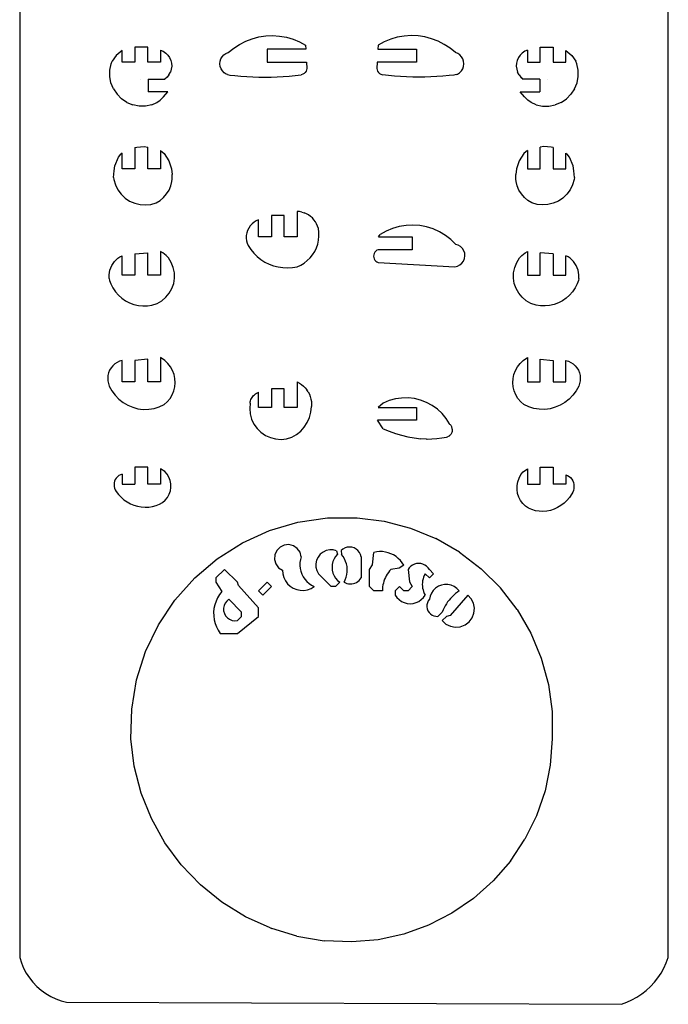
# Model space of a CAD drawing. Extents: x -4.72 to 4.72, y -4.2 to 4.2.
# Tile 8 of 10: x 1.83 to 4.72, y -4.16 to 0.24. Entities that reach past the tile are written whole.
import ezdxf

# ---------------------------------------------------------------- set-up
doc = ezdxf.new("R2010")
doc.units = 0
doc.header["$MEASUREMENT"] = 0
doc.layers.get('0').update_dxf_attribs({"linetype": 'CONTINUOUS'})

msp = doc.modelspace()

# ---------------------------------------------------------------- linework, layer by layer
for p, q in [((1.8288, 3.991), (1.8288, -3.9529)), ((4.7244, -3.9529), (4.7244, 3.991)), ((2.81, 0.1271), (2.8376, 0.1411)), ((2.8376, 0.1411), (2.8665, 0.1522)), ((2.8665, 0.1522), (2.8965, 0.16)), ((2.8965, 0.16), (2.9271, 0.1646)), ((2.9271, 0.1646), (2.958, 0.166)), ((2.958, 0.166), (2.9889, 0.164)), ((2.9889, 0.164), (3.0194, 0.1587)), ((3.0194, 0.1587), (3.0492, 0.1501)), ((3.0492, 0.1501), (3.0779, 0.1385)), ((3.0779, 0.1385), (3.1051, 0.1238)), ((3.4563, 0.1385), (3.429, 0.1238)), ((3.485, 0.1501), (3.4563, 0.1385)), ((3.5147, 0.1587), (3.485, 0.1501)), ((3.5452, 0.164), (3.5147, 0.1587)), ((3.5761, 0.166), (3.5452, 0.164)), ((3.6071, 0.1646), (3.5761, 0.166)), ((3.6377, 0.16), (3.6071, 0.1646)), ((3.6676, 0.1522), (3.6377, 0.16)), ((3.6966, 0.1411), (3.6676, 0.1522)), ((3.7242, 0.1271), (3.6966, 0.1411)), ((2.286, 0.1003), (2.2597, 0.0771)), ((2.286, 0.0476), (2.286, 0.1003)), ((2.3431, 0.1148), (2.3431, 0.0476)), ((2.4003, 0.1148), (2.3431, 0.1148)), ((2.4003, 0.0476), (2.4003, 0.1148)), ((2.4574, 0.1017), (2.4574, 0.0476)), ((2.4574, 0.1017), (2.4697, 0.0961)), ((2.4697, 0.0961), (2.4808, 0.0884)), ((2.4808, 0.0884), (2.4903, 0.0789)), ((2.7496, 0.0863), (2.7601, 0.0906)), ((2.7601, 0.0906), (2.7841, 0.1102)), ((2.7841, 0.1102), (2.81, 0.1271)), ((3.1061, 0.1048), (2.9337, 0.1048)), ((2.9337, 0.1048), (2.9337, 0.0476)), ((3.1051, 0.1238), (3.1061, 0.1048)), ((3.429, 0.1238), (3.4281, 0.1048)), ((3.4281, 0.1048), (3.6005, 0.1048)), ((3.6005, 0.1048), (3.6005, 0.0476)), ((3.7501, 0.1102), (3.7242, 0.1271)), ((3.7741, 0.0906), (3.7501, 0.1102)), ((3.7846, 0.0863), (3.7741, 0.0906)), ((4.0724, 0.0884), (4.0629, 0.0789)), ((4.0835, 0.0961), (4.0724, 0.0884)), ((4.0957, 0.1017), (4.0835, 0.0961)), ((4.0957, 0.1017), (4.0957, 0.0476)), ((4.1529, 0.0476), (4.1529, 0.1148)), ((4.1529, 0.1148), (4.21, 0.1148)), ((4.21, 0.1148), (4.21, 0.0476)), ((4.2672, 0.0476), (4.2672, 0.1003)), ((4.2672, 0.1003), (4.2935, 0.0771)), ((2.2367, 0.0401), (2.2418, 0.0522)), ((2.2597, 0.0771), (2.2418, 0.0522)), ((2.3431, 0.0476), (2.286, 0.0476)), ((2.4574, 0.0476), (2.4003, 0.0476)), ((2.4903, 0.0789), (2.4979, 0.0678)), ((2.4979, 0.0678), (2.5034, 0.0554)), ((2.5034, 0.0554), (2.5066, 0.0423)), ((2.7223, 0.0399), (2.7233, 0.0512)), ((2.7233, 0.0512), (2.7268, 0.0619)), ((2.7268, 0.0619), (2.7325, 0.0717)), ((2.7325, 0.0717), (2.7403, 0.08)), ((2.7403, 0.08), (2.7496, 0.0863)), ((2.9337, 0.0476), (3.109, 0.0476)), ((3.109, 0.0476), (3.1104, 0.019)), ((3.4252, 0.0476), (3.4238, 0.019)), ((3.6005, 0.0476), (3.4252, 0.0476)), ((3.7939, 0.08), (3.7846, 0.0863)), ((3.8016, 0.0717), (3.7939, 0.08)), ((3.8073, 0.0619), (3.8016, 0.0717)), ((3.8108, 0.0512), (3.8073, 0.0619)), ((3.8119, 0.0399), (3.8108, 0.0512)), ((4.0498, 0.0554), (4.0466, 0.0423)), ((4.0553, 0.0678), (4.0498, 0.0554)), ((4.0629, 0.0789), (4.0553, 0.0678)), ((4.0957, 0.0476), (4.1529, 0.0476)), ((4.21, 0.0476), (4.2672, 0.0476)), ((4.2935, 0.0771), (4.3114, 0.0522)), ((4.3165, 0.0401), (4.3114, 0.0522)), ((2.2308, -0.0169), (2.2309, 0.0119)), ((2.2309, 0.0119), (2.2367, 0.0401)), ((2.4951, -0.0092), (2.5015, 0.0027)), ((2.5056, 0.0155), (2.5015, 0.0027)), ((2.5073, 0.0289), (2.5056, 0.0155)), ((2.5066, 0.0423), (2.5073, 0.0289)), ((2.7237, 0.0287), (2.7223, 0.0399)), ((2.7275, 0.018), (2.7237, 0.0287)), ((2.7336, 0.0085), (2.7275, 0.018)), ((2.7415, 0.0004), (2.7336, 0.0085)), ((2.7511, -0.0056), (2.7415, 0.0004)), ((3.1037, 0.0014), (3.0988, -0.0032)), ((3.1073, 0.0069), (3.1037, 0.0014)), ((3.1096, 0.0128), (3.1073, 0.0069)), ((3.1104, 0.019), (3.1096, 0.0128)), ((3.4238, 0.019), (3.4245, 0.0128)), ((3.4245, 0.0128), (3.4268, 0.0069)), ((3.4268, 0.0069), (3.4305, 0.0014)), ((3.4305, 0.0014), (3.4354, -0.0032)), ((3.7831, -0.0056), (3.7926, 0.0004)), ((3.7926, 0.0004), (3.8006, 0.0085)), ((3.8006, 0.0085), (3.8066, 0.018)), ((3.8066, 0.018), (3.8105, 0.0287)), ((3.8105, 0.0287), (3.8119, 0.0399)), ((4.0466, 0.0423), (4.0459, 0.0289)), ((4.0459, 0.0289), (4.0476, 0.0155)), ((4.0476, 0.0155), (4.0517, 0.0027)), ((4.0581, -0.0092), (4.0517, 0.0027)), ((4.3223, 0.0119), (4.3165, 0.0401)), ((4.3224, -0.0169), (4.3223, 0.0119)), ((2.2363, -0.0451), (2.2308, -0.0169)), ((2.3671, -0.0286), (2.3668, -0.0286)), ((2.4025, -0.0286), (2.4765, -0.0286)), ((2.4025, -0.0286), (2.4025, -0.0857)), ((2.4765, -0.0286), (2.492, -0.0131)), ((2.4867, -0.0197), (2.4765, -0.0286)), ((2.492, -0.0131), (2.4867, -0.0197)), ((2.4951, -0.0092), (2.492, -0.0131)), ((2.757, -0.0078), (2.7511, -0.0056)), ((2.757, -0.0078), (2.7667, -0.0101)), ((2.7667, -0.0101), (2.7886, -0.0126)), ((2.7886, -0.0126), (2.8156, -0.0151)), ((2.8156, -0.0151), (2.8426, -0.017)), ((2.8426, -0.017), (2.8697, -0.0184)), ((2.8697, -0.0184), (2.8968, -0.0192)), ((2.8968, -0.0192), (2.9239, -0.0195)), ((2.9239, -0.0195), (2.951, -0.0192)), ((2.951, -0.0192), (2.9781, -0.0184)), ((2.9781, -0.0184), (3.0052, -0.017)), ((3.0052, -0.017), (3.0322, -0.0151)), ((3.0322, -0.0151), (3.0592, -0.0126)), ((3.0592, -0.0126), (3.0861, -0.0095)), ((3.0928, -0.0069), (3.0861, -0.0095)), ((3.0988, -0.0032), (3.0928, -0.0069)), ((3.4354, -0.0032), (3.4413, -0.0069)), ((3.4413, -0.0069), (3.448, -0.0095)), ((3.475, -0.0126), (3.448, -0.0095)), ((3.502, -0.0151), (3.475, -0.0126)), ((3.529, -0.017), (3.502, -0.0151)), ((3.5561, -0.0184), (3.529, -0.017)), ((3.5832, -0.0192), (3.5561, -0.0184)), ((3.6103, -0.0195), (3.5832, -0.0192)), ((3.6374, -0.0192), (3.6103, -0.0195)), ((3.6644, -0.0184), (3.6374, -0.0192)), ((3.6915, -0.017), (3.6644, -0.0184)), ((3.7185, -0.0151), (3.6915, -0.017)), ((3.7455, -0.0126), (3.7185, -0.0151)), ((3.7675, -0.0101), (3.7455, -0.0126)), ((3.7772, -0.0078), (3.7675, -0.0101)), ((3.7772, -0.0078), (3.7831, -0.0056)), ((4.0581, -0.0092), (4.0612, -0.0131)), ((4.0612, -0.0131), (4.0665, -0.0197)), ((4.0767, -0.0286), (4.0612, -0.0131)), ((4.0665, -0.0197), (4.0767, -0.0286)), ((4.1507, -0.0286), (4.0767, -0.0286)), ((4.1507, -0.0286), (4.1507, -0.0857)), ((4.1861, -0.0286), (4.1864, -0.0286)), ((4.3169, -0.0451), (4.3224, -0.0169)), ((2.2472, -0.0718), (2.2363, -0.0451)), ((2.2472, -0.0718), (2.2632, -0.0957)), ((2.4902, -0.0857), (2.4025, -0.0857)), ((2.4713, -0.1081), (2.4902, -0.0857)), ((4.063, -0.0857), (4.1507, -0.0857)), ((4.0819, -0.1081), (4.063, -0.0857)), ((4.306, -0.0718), (4.29, -0.0957)), ((4.306, -0.0718), (4.3169, -0.0451)), ((2.2835, -0.1161), (2.2632, -0.0957)), ((2.3075, -0.1321), (2.2835, -0.1161)), ((2.4403, -0.1324), (2.4557, -0.1221)), ((2.4557, -0.1221), (2.4713, -0.1081)), ((4.0975, -0.1221), (4.0819, -0.1081)), ((4.1129, -0.1324), (4.0975, -0.1221)), ((4.2457, -0.1321), (4.2697, -0.1161)), ((4.2697, -0.1161), (4.29, -0.0957)), ((2.3075, -0.1321), (2.3341, -0.1431)), ((2.3623, -0.1487), (2.3341, -0.1431)), ((2.3911, -0.1486), (2.3623, -0.1487)), ((2.4193, -0.1429), (2.3911, -0.1486)), ((2.4193, -0.1429), (2.4403, -0.1324)), ((4.1338, -0.1429), (4.1129, -0.1324)), ((4.1338, -0.1429), (4.1621, -0.1486)), ((4.1621, -0.1486), (4.1909, -0.1487)), ((4.1909, -0.1487), (4.2191, -0.1431)), ((4.2457, -0.1321), (4.2191, -0.1431)), ((2.3431, -0.3346), (2.3516, -0.3318)), ((2.3431, -0.3346), (2.3431, -0.4286)), ((2.3516, -0.3318), (2.384, -0.3293)), ((2.384, -0.3293), (2.4003, -0.3321)), ((2.4003, -0.4286), (2.4003, -0.3321)), ((2.4574, -0.3468), (2.473, -0.3611)), ((2.4574, -0.3468), (2.4574, -0.4286)), ((4.0957, -0.3468), (4.0802, -0.3611)), ((4.0957, -0.3468), (4.0957, -0.4286)), ((4.1692, -0.3293), (4.1529, -0.3321)), ((4.1529, -0.4286), (4.1529, -0.3321)), ((4.2016, -0.3318), (4.1692, -0.3293)), ((4.21, -0.3346), (4.2016, -0.3318)), ((4.21, -0.3346), (4.21, -0.4286)), ((2.2536, -0.4163), (2.2697, -0.3776)), ((2.2697, -0.3776), (2.2805, -0.3631)), ((2.286, -0.3596), (2.2805, -0.3631)), ((2.286, -0.4286), (2.286, -0.3596)), ((2.473, -0.3611), (2.494, -0.393)), ((2.494, -0.393), (2.5066, -0.4291)), ((4.0592, -0.393), (4.0466, -0.4291)), ((4.0802, -0.3611), (4.0592, -0.393)), ((4.2672, -0.3596), (4.2727, -0.3631)), ((4.2672, -0.4286), (4.2672, -0.3596)), ((4.2835, -0.3776), (4.2727, -0.3631)), ((4.2996, -0.4163), (4.2835, -0.3776)), ((2.248, -0.4682), (2.2503, -0.4385)), ((2.2503, -0.4385), (2.2536, -0.4163)), ((2.3431, -0.4286), (2.286, -0.4286)), ((2.4574, -0.4286), (2.4003, -0.4286)), ((2.5066, -0.4291), (2.5089, -0.4548)), ((4.0466, -0.4291), (4.0443, -0.4548)), ((4.0957, -0.4286), (4.1529, -0.4286)), ((4.21, -0.4286), (4.2672, -0.4286)), ((4.3029, -0.4385), (4.2996, -0.4163)), ((4.3052, -0.4682), (4.3029, -0.4385)), ((2.248, -0.4682), (2.2491, -0.4775)), ((2.2491, -0.4775), (2.256, -0.5011)), ((2.5086, -0.4856), (2.5097, -0.4758)), ((2.5097, -0.4758), (2.5089, -0.4548)), ((4.0435, -0.4758), (4.0443, -0.4548)), ((4.0446, -0.4856), (4.0435, -0.4758)), ((4.3041, -0.4775), (4.2972, -0.5011)), ((4.3052, -0.4682), (4.3041, -0.4775)), ((2.256, -0.5011), (2.2669, -0.5231)), ((2.2669, -0.5231), (2.2814, -0.5429)), ((2.4846, -0.5414), (2.4954, -0.5241)), ((2.4954, -0.5241), (2.5035, -0.5053)), ((2.5035, -0.5053), (2.5086, -0.4856)), ((4.0497, -0.5053), (4.0446, -0.4856)), ((4.0578, -0.5241), (4.0497, -0.5053)), ((4.0686, -0.5414), (4.0578, -0.5241)), ((4.2863, -0.5231), (4.2718, -0.5429)), ((4.2972, -0.5011), (4.2863, -0.5231)), ((2.2814, -0.5429), (2.2992, -0.5598)), ((2.2992, -0.5598), (2.3196, -0.5734)), ((2.4384, -0.581), (2.4557, -0.5702)), ((2.4557, -0.5702), (2.4712, -0.5569)), ((2.4712, -0.5569), (2.4846, -0.5414)), ((4.082, -0.5569), (4.0686, -0.5414)), ((4.0975, -0.5702), (4.082, -0.5569)), ((4.1148, -0.581), (4.0975, -0.5702)), ((4.254, -0.5598), (4.2336, -0.5734)), ((4.2718, -0.5429), (4.254, -0.5598)), ((2.3196, -0.5734), (2.3421, -0.5833)), ((2.3421, -0.5833), (2.3659, -0.5891)), ((2.3659, -0.5891), (2.3904, -0.5906)), ((2.3904, -0.5906), (2.4148, -0.5879)), ((2.4148, -0.5879), (2.4384, -0.581)), ((4.1384, -0.5879), (4.1148, -0.581)), ((4.1628, -0.5906), (4.1384, -0.5879)), ((4.1873, -0.5891), (4.1628, -0.5906)), ((4.2111, -0.5833), (4.1873, -0.5891)), ((4.2336, -0.5734), (4.2111, -0.5833)), ((2.8956, -0.6572), (2.8849, -0.6619)), ((2.8956, -0.7334), (2.8956, -0.6572)), ((2.9528, -0.6382), (2.9528, -0.7334)), ((3.0099, -0.6382), (2.9528, -0.6382)), ((3.0099, -0.7334), (3.0099, -0.6382)), ((3.067, -0.6191), (3.067, -0.7334)), ((3.0779, -0.6201), (3.067, -0.6191)), ((3.0885, -0.6223), (3.0779, -0.6201)), ((3.0885, -0.6223), (3.0989, -0.6256)), ((3.1089, -0.6299), (3.0989, -0.6256)), ((3.1183, -0.6353), (3.1089, -0.6299)), ((3.1272, -0.6416), (3.1183, -0.6353)), ((3.1353, -0.6488), (3.1272, -0.6416)), ((3.1426, -0.6569), (3.1353, -0.6488)), ((3.149, -0.6657), (3.1426, -0.6569)), ((2.8514, -0.6938), (2.8462, -0.7043)), ((2.858, -0.6841), (2.8514, -0.6938)), ((2.8659, -0.6755), (2.858, -0.6841)), ((2.8749, -0.668), (2.8659, -0.6755)), ((2.8849, -0.6619), (2.8749, -0.668)), ((3.1545, -0.6751), (3.149, -0.6657)), ((3.1589, -0.685), (3.1545, -0.6751)), ((3.1623, -0.6953), (3.1589, -0.685)), ((3.1646, -0.7129), (3.1623, -0.6953)), ((3.4934, -0.6952), (3.465, -0.7072)), ((3.523, -0.6867), (3.4934, -0.6952)), ((3.5534, -0.6817), (3.523, -0.6867)), ((3.5842, -0.6803), (3.5534, -0.6817)), ((3.615, -0.6825), (3.5842, -0.6803)), ((3.6452, -0.6884), (3.615, -0.6825)), ((3.6746, -0.6977), (3.6452, -0.6884)), ((3.7027, -0.7104), (3.6746, -0.6977)), ((2.8405, -0.7269), (2.84, -0.7386)), ((2.84, -0.7386), (2.8413, -0.7503)), ((2.8426, -0.7154), (2.8405, -0.7269)), ((2.8462, -0.7043), (2.8426, -0.7154)), ((2.9528, -0.7334), (2.8956, -0.7334)), ((3.067, -0.7334), (3.0099, -0.7334)), ((3.1631, -0.7483), (3.1649, -0.7306)), ((3.1649, -0.7306), (3.1646, -0.7129)), ((3.4312, -0.7334), (3.4382, -0.7224)), ((3.4312, -0.7334), (3.5814, -0.7334)), ((3.465, -0.7072), (3.4382, -0.7224)), ((3.5814, -0.7334), (3.5814, -0.7906)), ((3.7291, -0.7264), (3.7027, -0.7104)), ((3.7534, -0.7453), (3.7291, -0.7264)), ((3.7753, -0.767), (3.7534, -0.7453)), ((2.8413, -0.7503), (2.8441, -0.7616)), ((2.8441, -0.7616), (2.8484, -0.7725)), ((2.8484, -0.7725), (2.8602, -0.7901)), ((2.8602, -0.7901), (2.8738, -0.8064)), ((3.1458, -0.7983), (3.1535, -0.7824)), ((3.1535, -0.7824), (3.1593, -0.7656)), ((3.1593, -0.7656), (3.1631, -0.7483)), ((3.429, -0.7906), (3.4233, -0.7932)), ((3.5814, -0.7906), (3.429, -0.7906)), ((3.7867, -0.7705), (3.7753, -0.767)), ((3.7969, -0.7767), (3.7867, -0.7705)), ((3.8054, -0.785), (3.7969, -0.7767)), ((3.8117, -0.7951), (3.8054, -0.785)), ((2.252, -0.8436), (2.2594, -0.8358)), ((2.2594, -0.8358), (2.2676, -0.8288)), ((2.2676, -0.8288), (2.2765, -0.8228)), ((2.2765, -0.8228), (2.286, -0.8177)), ((2.286, -0.9049), (2.286, -0.8177)), ((2.3431, -0.8096), (2.4003, -0.804)), ((2.3431, -0.8096), (2.3431, -0.9049)), ((2.4003, -0.9049), (2.4003, -0.804)), ((2.4684, -0.805), (2.4574, -0.7987)), ((2.4574, -0.7987), (2.4574, -0.9049)), ((2.4828, -0.8165), (2.4684, -0.805)), ((2.4927, -0.8273), (2.4828, -0.8165)), ((2.5055, -0.8476), (2.4927, -0.8273)), ((2.8738, -0.8064), (2.8889, -0.8212)), ((2.8889, -0.8212), (2.9056, -0.8343)), ((2.9056, -0.8343), (2.9235, -0.8456)), ((3.1124, -0.8395), (3.1251, -0.8271)), ((3.1251, -0.8271), (3.1363, -0.8133)), ((3.1363, -0.8133), (3.1458, -0.7983)), ((3.4091, -0.8129), (3.4084, -0.8192)), ((3.4084, -0.8192), (3.4091, -0.8254)), ((3.411, -0.807), (3.4091, -0.8129)), ((3.4091, -0.8254), (3.411, -0.8313)), ((3.4141, -0.8015), (3.411, -0.807)), ((3.411, -0.8313), (3.4141, -0.8368)), ((3.4183, -0.7969), (3.4141, -0.8015)), ((3.4233, -0.7932), (3.4183, -0.7969)), ((3.8101, -0.8412), (3.8147, -0.8301)), ((3.8155, -0.8065), (3.8117, -0.7951)), ((3.8147, -0.8301), (3.8165, -0.8183)), ((3.8165, -0.8183), (3.8155, -0.8065)), ((4.0477, -0.8476), (4.0605, -0.8273)), ((4.0605, -0.8273), (4.0704, -0.8165)), ((4.0704, -0.8165), (4.0848, -0.805)), ((4.0848, -0.805), (4.0957, -0.7987)), ((4.0957, -0.7987), (4.0957, -0.9049)), ((4.1529, -0.9049), (4.1529, -0.804)), ((4.21, -0.8096), (4.1529, -0.804)), ((4.21, -0.8096), (4.21, -0.9049)), ((4.2672, -0.9049), (4.2672, -0.8177)), ((4.2767, -0.8228), (4.2672, -0.8177)), ((4.2856, -0.8288), (4.2767, -0.8228)), ((4.2938, -0.8358), (4.2856, -0.8288)), ((4.3012, -0.8436), (4.2938, -0.8358)), ((2.2317, -0.8813), (2.2352, -0.8711)), ((2.2352, -0.8711), (2.2398, -0.8613)), ((2.2398, -0.8613), (2.2454, -0.8522)), ((2.2454, -0.8522), (2.252, -0.8436)), ((2.5145, -0.8698), (2.5055, -0.8476)), ((2.5193, -0.8933), (2.5145, -0.8698)), ((2.9235, -0.8456), (2.9425, -0.855)), ((2.9425, -0.855), (2.9623, -0.8624)), ((2.9623, -0.8624), (2.9829, -0.8677)), ((2.9829, -0.8677), (3.0038, -0.8707)), ((3.0038, -0.8707), (3.025, -0.8716)), ((3.025, -0.8716), (3.0462, -0.8703)), ((3.0462, -0.8703), (3.067, -0.8668)), ((3.067, -0.8668), (3.0832, -0.8595)), ((3.0832, -0.8595), (3.0984, -0.8503)), ((3.0984, -0.8503), (3.1124, -0.8395)), ((3.4141, -0.8368), (3.4183, -0.8414)), ((3.4183, -0.8414), (3.4233, -0.8451)), ((3.4233, -0.8451), (3.429, -0.8477)), ((3.429, -0.8477), (3.7719, -0.8668)), ((3.7719, -0.8668), (3.7835, -0.864)), ((3.7835, -0.864), (3.7941, -0.8586)), ((3.7941, -0.8586), (3.8032, -0.8508)), ((3.8032, -0.8508), (3.8101, -0.8412)), ((4.0339, -0.8933), (4.0387, -0.8698)), ((4.0387, -0.8698), (4.0477, -0.8476)), ((4.3078, -0.8522), (4.3012, -0.8436)), ((4.3134, -0.8613), (4.3078, -0.8522)), ((4.318, -0.8711), (4.3134, -0.8613)), ((4.3215, -0.8813), (4.318, -0.8711)), ((2.2278, -0.9132), (2.228, -0.9024)), ((2.2284, -0.9191), (2.2278, -0.9132)), ((2.228, -0.9024), (2.2293, -0.8918)), ((2.2284, -0.9191), (2.2304, -0.9285)), ((2.2293, -0.8918), (2.2317, -0.8813)), ((2.3431, -0.9049), (2.286, -0.9049)), ((2.4574, -0.9049), (2.4003, -0.9049)), ((2.5162, -0.941), (2.5199, -0.9173)), ((2.5199, -0.9173), (2.5193, -0.8933)), ((4.0333, -0.9173), (4.0339, -0.8933)), ((4.037, -0.941), (4.0333, -0.9173)), ((4.0957, -0.9049), (4.1529, -0.9049)), ((4.21, -0.9049), (4.2672, -0.9049)), ((4.3239, -0.8918), (4.3215, -0.8813)), ((4.3248, -0.9191), (4.3228, -0.9285)), ((4.3252, -0.9024), (4.3239, -0.8918)), ((4.3248, -0.9191), (4.3254, -0.9132)), ((4.3254, -0.9132), (4.3252, -0.9024)), ((2.2304, -0.9285), (2.2355, -0.9432)), ((2.2355, -0.9432), (2.2446, -0.9615)), ((2.2446, -0.9615), (2.2559, -0.9785)), ((2.4965, -0.9845), (2.5083, -0.9636)), ((2.5083, -0.9636), (2.5162, -0.941)), ((4.0449, -0.9636), (4.037, -0.941)), ((4.0567, -0.9845), (4.0449, -0.9636)), ((4.3086, -0.9615), (4.2973, -0.9785)), ((4.3177, -0.9432), (4.3086, -0.9615)), ((4.3228, -0.9285), (4.3177, -0.9432)), ((2.2559, -0.9785), (2.2693, -0.9939)), ((2.2693, -0.9939), (2.2845, -1.0076)), ((2.2845, -1.0076), (2.3013, -1.0191)), ((2.4628, -1.0184), (2.4812, -1.003)), ((2.4812, -1.003), (2.4965, -0.9845)), ((4.072, -1.003), (4.0567, -0.9845)), ((4.0904, -1.0184), (4.072, -1.003)), ((4.2687, -1.0076), (4.2519, -1.0191)), ((4.2839, -0.9939), (4.2687, -1.0076)), ((4.2973, -0.9785), (4.2839, -0.9939)), ((2.3013, -1.0191), (2.3194, -1.0285)), ((2.3194, -1.0285), (2.3386, -1.0355)), ((2.3386, -1.0355), (2.3585, -1.04)), ((2.3585, -1.04), (2.3788, -1.042)), ((2.3788, -1.042), (2.3992, -1.0414)), ((2.3992, -1.0414), (2.4193, -1.0382)), ((2.4193, -1.0382), (2.442, -1.0303)), ((2.442, -1.0303), (2.4628, -1.0184)), ((4.1112, -1.0303), (4.0904, -1.0184)), ((4.1338, -1.0382), (4.1112, -1.0303)), ((4.154, -1.0414), (4.1338, -1.0382)), ((4.1744, -1.042), (4.154, -1.0414)), ((4.1947, -1.04), (4.1744, -1.042)), ((4.2146, -1.0355), (4.1947, -1.04)), ((4.2338, -1.0285), (4.2146, -1.0355)), ((4.2519, -1.0191), (4.2338, -1.0285)), ((2.4574, -1.2726), (2.4574, -1.3811)), ((2.4765, -1.2859), (2.4574, -1.2726)), ((4.0767, -1.2859), (4.0957, -1.2726)), ((4.0957, -1.2726), (4.0957, -1.3811)), ((2.2366, -1.3186), (2.2304, -1.3291)), ((2.2443, -1.3091), (2.2366, -1.3186)), ((2.2533, -1.3008), (2.2443, -1.3091)), ((2.2634, -1.2939), (2.2533, -1.3008)), ((2.2743, -1.2886), (2.2634, -1.2939)), ((2.286, -1.2849), (2.2743, -1.2886)), ((2.286, -1.3811), (2.286, -1.2849)), ((2.4003, -1.2803), (2.3431, -1.2859)), ((2.3431, -1.2859), (2.3431, -1.3811)), ((2.4003, -1.3811), (2.4003, -1.2803)), ((2.4902, -1.2988), (2.4765, -1.2859)), ((2.5018, -1.3136), (2.4902, -1.2988)), ((2.511, -1.33), (2.5018, -1.3136)), ((4.0422, -1.33), (4.0514, -1.3136)), ((4.0514, -1.3136), (4.063, -1.2988)), ((4.063, -1.2988), (4.0767, -1.2859)), ((4.1529, -1.3811), (4.1529, -1.2803)), ((4.1529, -1.2803), (4.21, -1.2859)), ((4.21, -1.2859), (4.21, -1.3811)), ((4.2672, -1.3811), (4.2672, -1.2849)), ((4.2672, -1.2849), (4.2789, -1.2886)), ((4.2789, -1.2886), (4.2898, -1.2939)), ((4.2898, -1.2939), (4.2999, -1.3008)), ((4.2999, -1.3008), (4.3089, -1.3091)), ((4.3089, -1.3091), (4.3166, -1.3186)), ((4.3166, -1.3186), (4.3228, -1.3291)), ((2.2229, -1.3523), (2.2217, -1.3645)), ((2.2258, -1.3405), (2.2229, -1.3523)), ((2.2304, -1.3291), (2.2258, -1.3405)), ((2.5177, -1.3476), (2.511, -1.33)), ((2.5216, -1.366), (2.5177, -1.3476)), ((4.0316, -1.366), (4.0355, -1.3476)), ((4.0355, -1.3476), (4.0422, -1.33)), ((4.3228, -1.3291), (4.3274, -1.3405)), ((4.3274, -1.3405), (4.3303, -1.3523)), ((4.3303, -1.3523), (4.3315, -1.3645)), ((2.2217, -1.3645), (2.2223, -1.3767)), ((2.2223, -1.3767), (2.2247, -1.3887)), ((2.2247, -1.3887), (2.2288, -1.4002)), ((2.2288, -1.4002), (2.2402, -1.4215)), ((2.3431, -1.3811), (2.286, -1.3811)), ((2.4574, -1.3811), (2.4003, -1.3811)), ((2.5166, -1.4218), (2.5211, -1.4035)), ((2.5211, -1.4035), (2.5228, -1.3848)), ((2.5228, -1.3848), (2.5216, -1.366)), ((3.067, -1.3811), (3.067, -1.4954)), ((3.067, -1.3811), (3.0772, -1.3863)), ((3.0772, -1.3863), (3.0867, -1.3925)), ((3.0867, -1.3925), (3.0956, -1.3996)), ((3.0956, -1.3996), (3.1036, -1.4076)), ((3.1036, -1.4076), (3.1108, -1.4165)), ((4.0304, -1.3848), (4.0316, -1.366)), ((4.0321, -1.4035), (4.0304, -1.3848)), ((4.0366, -1.4218), (4.0321, -1.4035)), ((4.0957, -1.3811), (4.1529, -1.3811)), ((4.21, -1.3811), (4.2672, -1.3811)), ((4.3244, -1.4002), (4.313, -1.4215)), ((4.3285, -1.3887), (4.3244, -1.4002)), ((4.3309, -1.3767), (4.3285, -1.3887)), ((4.3315, -1.3645), (4.3309, -1.3767)), ((2.2402, -1.4215), (2.2544, -1.4411)), ((2.2544, -1.4411), (2.2711, -1.4585)), ((2.4998, -1.4554), (2.5095, -1.4392)), ((2.5095, -1.4392), (2.5166, -1.4218)), ((2.8636, -1.4555), (2.8663, -1.4508)), ((2.8663, -1.4508), (2.8695, -1.4463)), ((2.8695, -1.4463), (2.873, -1.4422)), ((2.873, -1.4422), (2.8769, -1.4384)), ((2.8769, -1.4384), (2.8812, -1.435)), ((2.8812, -1.435), (2.8857, -1.432)), ((2.8857, -1.432), (2.8906, -1.4294)), ((2.8906, -1.4294), (2.8956, -1.4273)), ((2.8956, -1.4954), (2.8956, -1.4273)), ((3.0099, -1.4123), (2.9528, -1.4123)), ((2.9528, -1.4123), (2.9528, -1.4954)), ((3.0099, -1.4954), (3.0099, -1.4123)), ((3.117, -1.426), (3.1108, -1.4165)), ((3.117, -1.426), (3.1221, -1.4362)), ((3.1221, -1.4362), (3.1262, -1.4468)), ((3.1262, -1.4468), (3.1291, -1.4578)), ((4.0437, -1.4392), (4.0366, -1.4218)), ((4.0534, -1.4554), (4.0437, -1.4392)), ((4.2988, -1.4411), (4.2821, -1.4585)), ((4.313, -1.4215), (4.2988, -1.4411)), ((2.2711, -1.4585), (2.2901, -1.4735)), ((2.2901, -1.4735), (2.311, -1.4857)), ((2.311, -1.4857), (2.3333, -1.4949)), ((2.3333, -1.4949), (2.3567, -1.501)), ((2.4287, -1.4996), (2.4518, -1.4925)), ((2.4518, -1.4925), (2.4738, -1.4824)), ((2.4738, -1.4824), (2.4878, -1.4699)), ((2.4878, -1.4699), (2.4998, -1.4554)), ((2.8575, -1.4764), (2.8555, -1.5005)), ((2.8575, -1.4764), (2.8583, -1.471)), ((2.8583, -1.471), (2.8596, -1.4657)), ((2.8596, -1.4657), (2.8613, -1.4605)), ((2.8613, -1.4605), (2.8636, -1.4555)), ((2.9528, -1.4954), (2.8956, -1.4954)), ((3.067, -1.4954), (3.0099, -1.4954)), ((3.1286, -1.5161), (3.1308, -1.4917)), ((3.1291, -1.4578), (3.1309, -1.469)), ((3.1315, -1.4804), (3.1308, -1.4917)), ((3.1309, -1.469), (3.1315, -1.4804)), ((3.4521, -1.4764), (3.4296, -1.4954)), ((3.4296, -1.4954), (3.6005, -1.4954)), ((3.4783, -1.4651), (3.4521, -1.4764)), ((3.5058, -1.4574), (3.4783, -1.4651)), ((3.534, -1.4532), (3.5058, -1.4574)), ((3.5626, -1.4527), (3.534, -1.4532)), ((3.591, -1.4558), (3.5626, -1.4527)), ((3.6187, -1.4626), (3.591, -1.4558)), ((3.6005, -1.4954), (3.6005, -1.5526)), ((3.6453, -1.4729), (3.6187, -1.4626)), ((3.6704, -1.4866), (3.6453, -1.4729)), ((3.6935, -1.5033), (3.6704, -1.4866)), ((4.0654, -1.4699), (4.0534, -1.4554)), ((4.0794, -1.4824), (4.0654, -1.4699)), ((4.1014, -1.4925), (4.0794, -1.4824)), ((4.1245, -1.4996), (4.1014, -1.4925)), ((4.2199, -1.4949), (4.1965, -1.501)), ((4.2422, -1.4857), (4.2199, -1.4949)), ((4.2631, -1.4735), (4.2422, -1.4857)), ((4.2821, -1.4585), (4.2631, -1.4735)), ((2.3567, -1.501), (2.3807, -1.5039)), ((2.3807, -1.5039), (2.4048, -1.5034)), ((2.4048, -1.5034), (2.4287, -1.4996)), ((2.8555, -1.5005), (2.8578, -1.5246)), ((2.8578, -1.5246), (2.8642, -1.548)), ((3.1127, -1.5622), (3.1225, -1.5398)), ((3.1225, -1.5398), (3.1286, -1.5161)), ((3.7143, -1.5229), (3.6935, -1.5033)), ((3.7324, -1.545), (3.7143, -1.5229)), ((4.1484, -1.5034), (4.1245, -1.4996)), ((4.1725, -1.5039), (4.1484, -1.5034)), ((4.1965, -1.501), (4.1725, -1.5039)), ((2.8642, -1.548), (2.8746, -1.5698)), ((2.8746, -1.5698), (2.8887, -1.5895)), ((3.0832, -1.6011), (3.0995, -1.5828)), ((3.0995, -1.5828), (3.1127, -1.5622)), ((3.6005, -1.5526), (3.4268, -1.5526)), ((3.4521, -1.5907), (3.4268, -1.5526)), ((3.7475, -1.5692), (3.7324, -1.545)), ((3.7495, -1.571), (3.7475, -1.5692)), ((3.7515, -1.5729), (3.7495, -1.571)), ((3.7532, -1.5751), (3.7515, -1.5729)), ((3.7548, -1.5773), (3.7532, -1.5751)), ((3.7562, -1.5797), (3.7548, -1.5773)), ((3.7573, -1.5822), (3.7562, -1.5797)), ((3.7583, -1.5847), (3.7573, -1.5822)), ((2.8887, -1.5895), (2.906, -1.6065)), ((2.906, -1.6065), (2.926, -1.6201)), ((2.926, -1.6201), (2.948, -1.6301)), ((3.043, -1.6288), (3.0642, -1.6165)), ((3.0642, -1.6165), (3.0832, -1.6011)), ((3.4521, -1.5907), (3.4787, -1.6019)), ((3.4787, -1.6019), (3.5059, -1.6117)), ((3.5059, -1.6117), (3.5337, -1.6199)), ((3.5337, -1.6199), (3.5618, -1.6265)), ((3.5618, -1.6265), (3.5903, -1.6316)), ((3.7128, -1.6318), (3.7344, -1.6277)), ((3.7344, -1.6277), (3.739, -1.6266)), ((3.7423, -1.6252), (3.739, -1.6266)), ((3.7454, -1.6235), (3.7423, -1.6252)), ((3.7483, -1.6214), (3.7454, -1.6235)), ((3.751, -1.619), (3.7483, -1.6214)), ((3.7534, -1.6163), (3.751, -1.619)), ((3.7554, -1.6134), (3.7534, -1.6163)), ((3.7571, -1.6102), (3.7554, -1.6134)), ((3.7585, -1.6069), (3.7571, -1.6102)), ((3.7591, -1.5874), (3.7583, -1.5847)), ((3.7594, -1.6035), (3.7585, -1.6069)), ((3.7596, -1.5901), (3.7591, -1.5874)), ((3.76, -1.5999), (3.7594, -1.6035)), ((3.7599, -1.5928), (3.7596, -1.5901)), ((3.7599, -1.5928), (3.7602, -1.5964)), ((3.7602, -1.5964), (3.76, -1.5999)), ((2.948, -1.6301), (2.9715, -1.6361)), ((2.9715, -1.6361), (2.9956, -1.6379)), ((2.9956, -1.6379), (3.0197, -1.6354)), ((3.0197, -1.6354), (3.043, -1.6288)), ((3.5903, -1.6316), (3.619, -1.635)), ((3.645, -1.6366), (3.619, -1.635)), ((3.645, -1.6366), (3.6472, -1.6367)), ((3.6472, -1.6367), (3.6691, -1.6363)), ((3.6691, -1.6363), (3.691, -1.6347)), ((3.691, -1.6347), (3.7128, -1.6318)), ((2.2715, -1.8), (2.2653, -1.805)), ((2.2785, -1.7961), (2.2715, -1.8)), ((2.286, -1.7933), (2.2785, -1.7961)), ((2.286, -1.7933), (2.286, -1.8383)), ((2.3431, -1.7621), (2.3431, -1.8383)), ((2.4003, -1.7621), (2.3431, -1.7621)), ((2.4003, -1.8383), (2.4003, -1.7621)), ((2.4574, -1.7702), (2.4574, -1.8383)), ((2.4765, -1.7812), (2.4574, -1.7702)), ((2.4869, -1.7931), (2.4765, -1.7812)), ((2.4951, -1.8067), (2.4869, -1.7931)), ((4.0581, -1.8108), (4.0663, -1.7957)), ((4.0663, -1.7957), (4.0767, -1.7824)), ((4.0767, -1.7824), (4.0957, -1.7702)), ((4.0957, -1.7702), (4.0957, -1.8383)), ((4.1529, -1.8383), (4.1529, -1.7621)), ((4.1529, -1.7621), (4.21, -1.7621)), ((4.21, -1.7621), (4.21, -1.8383)), ((4.2672, -1.7959), (4.2747, -1.799)), ((4.2672, -1.7959), (4.2672, -1.8383)), ((4.2747, -1.799), (4.2817, -1.8034)), ((4.2817, -1.8034), (4.2879, -1.8089)), ((2.2505, -1.8328), (2.2499, -1.8408)), ((2.2499, -1.8408), (2.2505, -1.8488)), ((2.2524, -1.825), (2.2505, -1.8328)), ((2.2556, -1.8177), (2.2524, -1.825)), ((2.2599, -1.811), (2.2556, -1.8177)), ((2.2653, -1.805), (2.2599, -1.811)), ((2.286, -1.8383), (2.3431, -1.8383)), ((2.4574, -1.8383), (2.4003, -1.8383)), ((2.5008, -1.8214), (2.4951, -1.8067)), ((2.5038, -1.837), (2.5008, -1.8214)), ((2.5041, -1.8528), (2.5038, -1.837)), ((4.0491, -1.8621), (4.0494, -1.8445)), ((4.0494, -1.8445), (4.0524, -1.8272)), ((4.0524, -1.8272), (4.0581, -1.8108)), ((4.0957, -1.8383), (4.1529, -1.8383)), ((4.2672, -1.8383), (4.21, -1.8383)), ((4.2879, -1.8089), (4.2933, -1.8156)), ((4.2933, -1.8156), (4.2976, -1.8231)), ((4.2976, -1.8231), (4.3008, -1.8312)), ((4.3008, -1.8312), (4.3027, -1.8399)), ((4.3027, -1.8399), (4.3033, -1.8488)), ((2.2505, -1.8488), (2.2524, -1.8565)), ((2.2524, -1.8565), (2.2556, -1.8639)), ((2.2556, -1.8639), (2.2599, -1.8706)), ((2.2599, -1.8706), (2.27, -1.8842)), ((2.27, -1.8842), (2.2815, -1.8966)), ((2.4887, -1.8972), (2.4964, -1.8834)), ((2.4964, -1.8834), (2.5016, -1.8684)), ((2.5016, -1.8684), (2.5041, -1.8528)), ((4.0516, -1.8795), (4.0491, -1.8621)), ((4.0568, -1.8962), (4.0516, -1.8795)), ((4.2933, -1.882), (4.2832, -1.8971)), ((4.2976, -1.8745), (4.2933, -1.882)), ((4.3008, -1.8663), (4.2976, -1.8745)), ((4.3027, -1.8576), (4.3008, -1.8663)), ((4.3033, -1.8488), (4.3027, -1.8576)), ((2.2815, -1.8966), (2.2943, -1.9077)), ((2.2943, -1.9077), (2.3082, -1.9174)), ((2.3082, -1.9174), (2.323, -1.9255)), ((2.323, -1.9255), (2.3386, -1.932)), ((2.3386, -1.932), (2.3549, -1.9367)), ((2.422, -1.9378), (2.4384, -1.9336)), ((2.4384, -1.9336), (2.4532, -1.928)), ((2.4532, -1.928), (2.4668, -1.9198)), ((2.4668, -1.9198), (2.4787, -1.9095)), ((2.4787, -1.9095), (2.4887, -1.8972)), ((4.0645, -1.9115), (4.0568, -1.8962)), ((4.0745, -1.9252), (4.0645, -1.9115)), ((4.0864, -1.9367), (4.0745, -1.9252)), ((4.245, -1.934), (4.2302, -1.943)), ((4.2589, -1.9232), (4.245, -1.934)), ((4.2717, -1.9109), (4.2589, -1.9232)), ((4.2832, -1.8971), (4.2717, -1.9109)), ((2.3549, -1.9367), (2.3715, -1.9397)), ((2.3715, -1.9397), (2.3884, -1.9409)), ((2.3884, -1.9409), (2.4053, -1.9403)), ((2.4053, -1.9403), (2.422, -1.9378)), ((4.1, -1.9458), (4.0864, -1.9367)), ((4.1148, -1.952), (4.1, -1.9458)), ((4.1312, -1.9567), (4.1148, -1.952)), ((4.1479, -1.9595), (4.1312, -1.9567)), ((4.1648, -1.9602), (4.1479, -1.9595)), ((4.1817, -1.9589), (4.1648, -1.9602)), ((4.1983, -1.9555), (4.1817, -1.9589)), ((4.2146, -1.9502), (4.1983, -1.9555)), ((4.2302, -1.943), (4.2146, -1.9502)), ((2.9438, -2.0456), (3.0711, -2.0082)), ((3.0711, -2.0082), (3.2024, -1.9889)), ((3.2024, -1.9889), (3.335, -1.9881)), ((3.335, -1.9881), (3.4558, -2.0038)), ((3.4558, -2.0038), (3.5736, -2.0351)), ((2.823, -2.1003), (2.9438, -2.0456)), ((3.5736, -2.0351), (3.6862, -2.0815)), ((2.7109, -2.1713), (2.823, -2.1003)), ((3.0098, -2.1104), (2.991, -2.1195)), ((3.0306, -2.1082), (3.0098, -2.1104)), ((3.0509, -2.1133), (3.0306, -2.1082)), ((3.7918, -2.1422), (3.6862, -2.0815)), ((2.968, -2.1537), (2.9666, -2.1746)), ((2.9765, -2.1346), (2.968, -2.1537)), ((2.991, -2.1195), (2.9765, -2.1346)), ((3.0682, -2.1251), (3.0509, -2.1133)), ((3.0804, -2.142), (3.0682, -2.1251)), ((3.0861, -2.1622), (3.0804, -2.142)), ((3.1709, -2.1517), (3.1611, -2.164)), ((3.1832, -2.142), (3.1709, -2.1517)), ((3.1973, -2.1352), (3.1832, -2.142)), ((3.2127, -2.1319), (3.1973, -2.1352)), ((3.2284, -2.1322), (3.2127, -2.1319)), ((3.2436, -2.136), (3.2284, -2.1322)), ((3.2476, -2.1515), (3.2391, -2.1613)), ((3.2436, -2.136), (3.2476, -2.1515)), ((3.2719, -2.1282), (3.264, -2.135)), ((3.264, -2.135), (3.2658, -2.152)), ((3.273, -2.1617), (3.2658, -2.152)), ((3.2811, -2.1232), (3.2719, -2.1282)), ((3.291, -2.1201), (3.2811, -2.1232)), ((3.3013, -2.1191), (3.291, -2.1201)), ((3.3117, -2.1201), (3.3013, -2.1191)), ((3.3216, -2.1231), (3.3117, -2.1201)), ((3.3308, -2.1281), (3.3216, -2.1231)), ((3.3388, -2.1348), (3.3308, -2.1281)), ((3.3452, -2.1429), (3.3388, -2.1348)), ((3.35, -2.1522), (3.3452, -2.1429)), ((3.3528, -2.1622), (3.35, -2.1522)), ((3.4032, -2.1986), (3.41, -2.1431)), ((3.4227, -2.1406), (3.41, -2.1431)), ((3.4356, -2.1394), (3.4227, -2.1406)), ((3.4486, -2.1397), (3.4356, -2.1394)), ((3.4615, -2.1414), (3.4486, -2.1397)), ((3.4742, -2.1445), (3.4615, -2.1414)), ((3.4864, -2.149), (3.4742, -2.1445)), ((3.498, -2.1547), (3.4864, -2.149)), ((3.509, -2.1617), (3.498, -2.1547)), ((3.7918, -2.1422), (3.8887, -2.2162)), ((2.6099, -2.2573), (2.7109, -2.1713)), ((2.9666, -2.1746), (2.9725, -2.1947)), ((2.9725, -2.1947), (2.9849, -2.2115)), ((3.0801, -2.1881), (3.0796, -2.2014)), ((3.0823, -2.1749), (3.0801, -2.1881)), ((3.0861, -2.1622), (3.0823, -2.1749)), ((3.1544, -2.1782), (3.1511, -2.1935)), ((3.1511, -2.1935), (3.1513, -2.2092)), ((3.1611, -2.164), (3.1544, -2.1782)), ((3.2243, -2.1969), (3.2232, -2.2098)), ((3.2273, -2.1843), (3.2243, -2.1969)), ((3.2323, -2.1723), (3.2273, -2.1843)), ((3.2391, -2.1613), (3.2323, -2.1723)), ((3.2791, -2.1721), (3.273, -2.1617)), ((3.284, -2.1831), (3.2791, -2.1721)), ((3.2877, -2.1947), (3.284, -2.1831)), ((3.29, -2.2065), (3.2877, -2.1947)), ((3.3528, -2.1622), (3.3528, -2.2574)), ((3.3909, -2.2193), (3.4032, -2.1986)), ((3.5191, -2.1699), (3.509, -2.1617)), ((3.5283, -2.1791), (3.5191, -2.1699)), ((3.5364, -2.1893), (3.5283, -2.1791)), ((3.5433, -2.2003), (3.5364, -2.1893)), ((3.5826, -2.1996), (3.5748, -2.205)), ((3.5913, -2.1956), (3.5826, -2.1996)), ((3.6005, -2.1932), (3.5913, -2.1956)), ((3.61, -2.1924), (3.6005, -2.1932)), ((3.6195, -2.1932), (3.61, -2.1924)), ((3.6287, -2.1956), (3.6195, -2.1932)), ((3.6373, -2.1996), (3.6287, -2.1956)), ((3.6452, -2.205), (3.6373, -2.1996)), ((2.7432, -2.2193), (2.7051, -2.2574)), ((2.8004, -2.2765), (2.7432, -2.2193)), ((2.9849, -2.2115), (3.0023, -2.2231)), ((3.0023, -2.2231), (3.0035, -2.2395)), ((3.0035, -2.2395), (3.0077, -2.2553)), ((3.0796, -2.2014), (3.0808, -2.2147)), ((3.0808, -2.2147), (3.0836, -2.2277)), ((3.0836, -2.2277), (3.0881, -2.2402)), ((3.0881, -2.2402), (3.0941, -2.2521)), ((3.1513, -2.2092), (3.1551, -2.2244)), ((3.1551, -2.2244), (3.1623, -2.2384)), ((3.2195, -2.2955), (3.1623, -2.2384)), ((3.2232, -2.2098), (3.2243, -2.2227)), ((3.2243, -2.2227), (3.2273, -2.2353)), ((3.2273, -2.2353), (3.2323, -2.2473)), ((3.2862, -2.2543), (3.2892, -2.2426)), ((3.2892, -2.2426), (3.2908, -2.2306)), ((3.2911, -2.2186), (3.29, -2.2065)), ((3.2908, -2.2306), (3.2911, -2.2186)), ((3.3909, -2.2955), (3.3909, -2.2193)), ((3.47, -2.24), (3.4655, -2.2475)), ((3.4749, -2.2328), (3.47, -2.24)), ((3.4803, -2.2259), (3.4749, -2.2328)), ((3.4862, -2.2193), (3.4803, -2.2259)), ((3.5223, -2.2136), (3.4862, -2.2193)), ((3.5433, -2.2003), (3.5223, -2.2136)), ((3.5679, -2.2116), (3.5624, -2.2193)), ((3.5624, -2.2193), (3.5691, -2.2748)), ((3.5748, -2.205), (3.5679, -2.2116)), ((3.6386, -2.2384), (3.6349, -2.2458)), ((3.6386, -2.2384), (3.6576, -2.2574)), ((3.652, -2.2116), (3.6452, -2.205)), ((3.6576, -2.2193), (3.652, -2.2116)), ((3.6767, -2.2384), (3.6576, -2.2193)), ((3.6576, -2.2574), (3.6767, -2.2384)), ((3.8887, -2.2162), (3.975, -2.3021)), ((2.5218, -2.3565), (2.6099, -2.2573)), ((2.7051, -2.2574), (2.7051, -2.2765)), ((2.7051, -2.2765), (2.7318, -2.3184)), ((2.805, -2.2916), (2.8004, -2.2765)), ((2.8956, -2.3146), (2.9337, -2.2765)), ((2.9528, -2.2955), (2.9337, -2.2765)), ((3.0077, -2.2553), (3.0148, -2.27)), ((3.0148, -2.27), (3.0245, -2.2832)), ((3.0245, -2.2832), (3.0364, -2.2944)), ((3.0941, -2.2521), (3.1016, -2.2632)), ((3.1016, -2.2632), (3.1104, -2.2732)), ((3.1104, -2.2732), (3.1204, -2.282)), ((3.1204, -2.282), (3.1314, -2.2895)), ((3.2323, -2.2473), (3.2391, -2.2583)), ((3.2575, -2.2765), (3.2385, -2.2955)), ((3.2391, -2.2583), (3.2476, -2.2681)), ((3.2476, -2.2681), (3.2575, -2.2765)), ((3.2766, -2.2765), (3.282, -2.2657)), ((3.2766, -2.2765), (3.2831, -2.2797)), ((3.282, -2.2657), (3.2862, -2.2543)), ((3.2831, -2.2797), (3.2899, -2.2822)), ((3.2899, -2.2822), (3.297, -2.2837)), ((3.297, -2.2837), (3.3042, -2.2842)), ((3.3042, -2.2842), (3.3115, -2.2839)), ((3.3115, -2.2839), (3.3186, -2.2826)), ((3.3186, -2.2826), (3.3255, -2.2804)), ((3.3255, -2.2804), (3.3321, -2.2773)), ((3.3321, -2.2773), (3.3382, -2.2734)), ((3.3382, -2.2734), (3.3437, -2.2687)), ((3.3437, -2.2687), (3.3486, -2.2634)), ((3.3486, -2.2634), (3.3528, -2.2574)), ((3.4525, -2.2799), (3.4506, -2.2885)), ((3.455, -2.2715), (3.4525, -2.2799)), ((3.458, -2.2633), (3.455, -2.2715)), ((3.4615, -2.2553), (3.458, -2.2633)), ((3.4655, -2.2475), (3.4615, -2.2553)), ((3.5691, -2.2748), (3.5814, -2.2955)), ((3.6267, -2.2777), (3.6263, -2.286)), ((3.6263, -2.286), (3.6267, -2.2943)), ((3.6277, -2.2695), (3.6267, -2.2777)), ((3.6294, -2.2614), (3.6277, -2.2695)), ((3.6318, -2.2535), (3.6294, -2.2614)), ((3.6349, -2.2458), (3.6318, -2.2535)), ((3.726, -2.2865), (3.7116, -2.2891)), ((3.7407, -2.2867), (3.726, -2.2865)), ((3.7551, -2.2898), (3.7407, -2.2867)), ((2.7213, -2.3316), (2.7124, -2.3459)), ((2.7318, -2.3184), (2.7213, -2.3316)), ((2.8956, -2.3908), (2.805, -2.2916)), ((2.9147, -2.3336), (2.8956, -2.3146)), ((2.9528, -2.2955), (2.9147, -2.3336)), ((3.0364, -2.2944), (3.0502, -2.3032)), ((3.0502, -2.3032), (3.0654, -2.3093)), ((3.0654, -2.3093), (3.0815, -2.3125)), ((3.0815, -2.3125), (3.0978, -2.3127)), ((3.0978, -2.3127), (3.114, -2.3098)), ((3.114, -2.3098), (3.1293, -2.304)), ((3.1293, -2.304), (3.1433, -2.2955)), ((3.1314, -2.2895), (3.1433, -2.2955)), ((3.2385, -2.2955), (3.2195, -2.2955)), ((3.41, -2.3146), (3.3909, -2.2955)), ((3.448, -2.3146), (3.41, -2.3146)), ((3.4484, -2.3058), (3.448, -2.3146)), ((3.4492, -2.2971), (3.4484, -2.3058)), ((3.4506, -2.2885), (3.4492, -2.2971)), ((3.5243, -2.2955), (3.5052, -2.3146)), ((3.5052, -2.3146), (3.5052, -2.3336)), ((3.5433, -2.3146), (3.5243, -2.2955)), ((3.5624, -2.3146), (3.5433, -2.3146)), ((3.5814, -2.2955), (3.5624, -2.3146)), ((3.6267, -2.2943), (3.6277, -2.3025)), ((3.6277, -2.3025), (3.6294, -2.3106)), ((3.6294, -2.3106), (3.6318, -2.3185)), ((3.6318, -2.3185), (3.6349, -2.3262)), ((3.6349, -2.3262), (3.6386, -2.3336)), ((3.6666, -2.3248), (3.6607, -2.3383)), ((3.6749, -2.3127), (3.6666, -2.3248)), ((3.6855, -2.3025), (3.6749, -2.3127)), ((3.6979, -2.2945), (3.6855, -2.3025)), ((3.7116, -2.2891), (3.6979, -2.2945)), ((3.7686, -2.2957), (3.7551, -2.2898)), ((3.7745, -2.327), (3.7667, -2.3338)), ((3.7807, -2.304), (3.7686, -2.2957)), ((3.7826, -2.3206), (3.7745, -2.327)), ((3.791, -2.3146), (3.7807, -2.304)), ((3.791, -2.3146), (3.7826, -2.3206)), ((4.0494, -2.3986), (3.975, -2.3021)), ((2.4484, -2.467), (2.5218, -2.3565)), ((2.7052, -2.3612), (2.6998, -2.3771)), ((2.7124, -2.3459), (2.7052, -2.3612)), ((2.7459, -2.3698), (2.7411, -2.3807)), ((2.7531, -2.3603), (2.7459, -2.3698)), ((2.7623, -2.3527), (2.7531, -2.3603)), ((2.8194, -2.4098), (2.7623, -2.3527)), ((3.5052, -2.3336), (3.5129, -2.3447)), ((3.5129, -2.3447), (3.5223, -2.3542)), ((3.5223, -2.3542), (3.5333, -2.3619)), ((3.5333, -2.3619), (3.5455, -2.3676)), ((3.5455, -2.3676), (3.5585, -2.3711)), ((3.5585, -2.3711), (3.5719, -2.3723)), ((3.5719, -2.3723), (3.5853, -2.3711)), ((3.5853, -2.3711), (3.5982, -2.3676)), ((3.5982, -2.3676), (3.6104, -2.3619)), ((3.6104, -2.3619), (3.6214, -2.3542)), ((3.6214, -2.3542), (3.6309, -2.3447)), ((3.6309, -2.3447), (3.6386, -2.3336)), ((3.6487, -2.3683), (3.6467, -2.3771)), ((3.6524, -2.3601), (3.6487, -2.3683)), ((3.6576, -2.3527), (3.6524, -2.3601)), ((3.6607, -2.3383), (3.6576, -2.3527)), ((3.7336, -2.3732), (3.7282, -2.382)), ((3.7394, -2.3647), (3.7336, -2.3732)), ((3.7457, -2.3564), (3.7394, -2.3647)), ((3.7523, -2.3486), (3.7457, -2.3564)), ((3.8291, -2.3336), (3.7509, -2.4251)), ((3.7593, -2.341), (3.7523, -2.3486)), ((3.7667, -2.3338), (3.7593, -2.341)), ((3.8443, -2.3502), (3.8291, -2.3336)), ((3.8544, -2.3703), (3.8443, -2.3502)), ((3.8585, -2.3924), (3.8544, -2.3703)), ((2.6962, -2.3936), (2.6946, -2.4104)), ((2.6946, -2.4104), (2.6949, -2.4272)), ((2.6998, -2.3771), (2.6962, -2.3936)), ((2.7411, -2.3807), (2.7389, -2.3924)), ((2.7389, -2.3924), (2.7393, -2.4043)), ((2.7393, -2.4043), (2.7425, -2.4158)), ((2.7425, -2.4158), (2.7481, -2.4263)), ((2.8194, -2.4289), (2.8194, -2.4098)), ((2.8956, -2.4289), (2.8956, -2.3908)), ((3.6467, -2.3771), (3.6465, -2.3861)), ((3.6465, -2.3861), (3.648, -2.395)), ((3.648, -2.395), (3.6512, -2.4035)), ((3.6512, -2.4035), (3.6561, -2.4111)), ((3.6561, -2.4111), (3.6623, -2.4177)), ((3.6623, -2.4177), (3.6696, -2.4229)), ((3.6957, -2.4289), (3.7148, -2.4098)), ((3.7188, -2.4003), (3.7148, -2.4098)), ((3.7233, -2.391), (3.7188, -2.4003)), ((3.7282, -2.382), (3.7233, -2.391)), ((3.8484, -2.4358), (3.8565, -2.4148)), ((3.8565, -2.4148), (3.8585, -2.3924)), ((4.0494, -2.3986), (4.1106, -2.5039)), ((2.6949, -2.4272), (2.6971, -2.4439)), ((2.6971, -2.4439), (2.7012, -2.4603)), ((2.7012, -2.4603), (2.7071, -2.4761)), ((2.7481, -2.4263), (2.756, -2.4353)), ((2.756, -2.4353), (2.7657, -2.4422)), ((2.7657, -2.4422), (2.7767, -2.4467)), ((2.7767, -2.4467), (2.7885, -2.4487)), ((2.7885, -2.4487), (2.8004, -2.4479)), ((2.8004, -2.4479), (2.8194, -2.4289)), ((2.8004, -2.5051), (2.8956, -2.4289)), ((3.6696, -2.4229), (3.6779, -2.4266)), ((3.6779, -2.4266), (3.6867, -2.4286)), ((3.6867, -2.4286), (3.6957, -2.4289)), ((3.7338, -2.4289), (3.7148, -2.4479)), ((3.7148, -2.4479), (3.7313, -2.4631)), ((3.7313, -2.4631), (3.7514, -2.4732)), ((3.7509, -2.4251), (3.7338, -2.4289)), ((3.8169, -2.4673), (3.8348, -2.4537)), ((3.8348, -2.4537), (3.8484, -2.4358)), ((2.391, -2.5866), (2.4484, -2.467)), ((2.7071, -2.4761), (2.7148, -2.4911)), ((2.7148, -2.4911), (2.7242, -2.5051)), ((2.7242, -2.5051), (2.8004, -2.5051)), ((3.7514, -2.4732), (3.7735, -2.4774)), ((3.7735, -2.4774), (3.7959, -2.4754)), ((3.7959, -2.4754), (3.8169, -2.4673)), ((4.1106, -2.5039), (4.1575, -2.6163)), ((2.3509, -2.7131), (2.391, -2.5866)), ((4.1575, -2.6163), (4.1894, -2.7339)), ((2.3288, -2.8439), (2.3509, -2.7131)), ((4.1894, -2.7339), (4.2057, -2.8547)), ((2.3252, -2.9765), (2.3288, -2.8439)), ((4.2057, -2.8547), (4.2061, -2.9765)), ((2.3405, -3.0989), (2.3252, -2.9765)), ((4.2061, -2.9765), (4.1975, -3.0935)), ((2.3713, -3.2183), (2.3405, -3.0989)), ((4.1975, -3.0935), (4.1741, -3.2085)), ((4.1741, -3.2085), (4.1362, -3.3196)), ((2.417, -3.3328), (2.3713, -3.2183)), ((2.477, -3.4406), (2.417, -3.3328)), ((4.1362, -3.3196), (4.0844, -3.4249)), ((4.0195, -3.5227), (4.0844, -3.4249)), ((2.5502, -3.5399), (2.477, -3.4406)), ((2.6354, -3.629), (2.5502, -3.5399)), ((4.0195, -3.5227), (3.9426, -3.6114)), ((2.7313, -3.7066), (2.6354, -3.629)), ((3.9426, -3.6114), (3.855, -3.6895)), ((3.855, -3.6895), (3.7581, -3.7558)), ((2.8363, -3.7712), (2.7313, -3.7066)), ((2.9467, -3.8211), (2.8363, -3.7712)), ((3.7581, -3.7558), (3.6536, -3.8091)), ((2.9487, -3.822), (2.9467, -3.8211)), ((2.9467, -3.8211), (2.9545, -3.8238)), ((2.9545, -3.8238), (2.9487, -3.822)), ((3.0667, -3.8581), (2.9545, -3.8238)), ((3.6536, -3.8091), (3.5431, -3.8487)), ((3.0667, -3.8581), (3.1883, -3.8788)), ((3.5431, -3.8487), (3.4284, -3.8737)), ((3.3115, -3.8839), (3.1883, -3.8788)), ((3.4284, -3.8737), (3.3115, -3.8839)), ((1.8288, -3.9529), (1.8365, -3.9771)), ((4.7155, -3.9769), (4.7244, -3.9529)), ((1.8365, -3.9771), (1.8463, -4.0005)), ((1.8463, -4.0005), (1.8582, -4.0229)), ((4.6923, -4.0226), (4.7048, -4.0002)), ((4.7048, -4.0002), (4.7155, -3.9769)), ((1.8582, -4.0229), (1.8721, -4.0442)), ((1.8721, -4.0442), (1.8879, -4.064)), ((4.6622, -4.064), (4.6781, -4.0439)), ((4.6781, -4.0439), (4.6923, -4.0226)), ((1.8879, -4.064), (1.9055, -4.0824)), ((1.9055, -4.0824), (1.9246, -4.0991)), ((4.626, -4.1002), (4.6448, -4.0828)), ((4.6448, -4.0828), (4.6622, -4.064)), ((1.9246, -4.0991), (1.9452, -4.1139)), ((1.9452, -4.1139), (1.9671, -4.1269)), ((1.9671, -4.1269), (1.99, -4.1377)), ((4.5622, -4.1428), (4.5845, -4.1303)), ((4.5845, -4.1303), (4.6059, -4.1161)), ((4.6059, -4.1161), (4.626, -4.1002)), ((1.99, -4.1377), (2.0139, -4.1465)), ((2.0139, -4.1465), (2.0384, -4.153)), ((2.0384, -4.153), (4.5148, -4.1624)), ((4.5148, -4.1624), (4.5389, -4.1536)), ((4.5389, -4.1536), (4.5622, -4.1428))]:
    msp.add_line(p, q)

doc.saveas('drawing.dxf')
